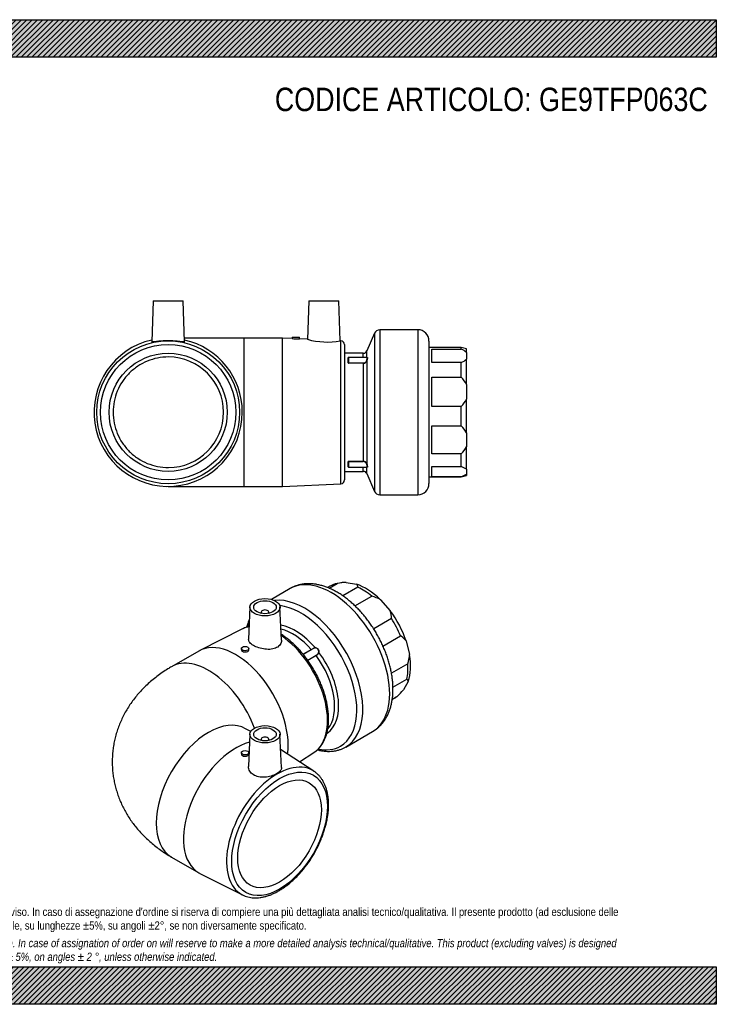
# Model space of a CAD drawing. Header units: millimetres. Extents: x 0 to 742, y 0 to 525.
# Tile 2 of 2: x 371 to 742, y 0 to 525. Entities that reach past the tile are written whole.
import ezdxf

# ---------------------------------------------------------------- set-up
doc = ezdxf.new("R2010")
doc.units = ezdxf.units.MM
doc.header["$LTSCALE"] = 2.5
for name, color, linetype in [('Default', 7, 'Continuous'), ('GE9P063C', 7, 'Continuous'), ('IOF063C', 7, 'Continuous'), ('PARTE_PE_063', 7, 'Continuous')]:
    doc.layers.add(name, color=color, linetype=linetype)

# ---------------------------------------------------------------- blocks, each defined once
blk = doc.blocks.new('SE2')
at = {"layer": 'GE9P063C', "color": 7, "linetype": 'Continuous'}
for p, q in [((442.38, 375.17), (441.61, 353.17)), ((442.38, 375.17), (458.38, 375.17)), ((459.15, 353.17), (458.38, 375.17)), ((525.38, 375.17), (524.66, 354.56)), ((525.38, 375.17), (541.38, 375.17)), ((542.13, 353.77), (541.38, 375.17)), ((490.88, 355.17), (459.08, 355.17)), ((490.88, 276.17), (490.88, 355.17)), ((511.38, 355.17), (490.88, 355.17)), ((511.38, 276.17), (511.38, 355.17)), ((516.38, 354.94), (511.38, 355.17)), ((516.38, 355.67), (520.38, 355.67)), ((516.38, 355.67), (516.38, 354.94)), ((524.69, 354.57), (520.36, 354.76)), ((520.38, 354.76), (520.38, 355.67)), ((542.47, 353.76), (542.1, 353.77)), ((542.47, 277.58), (542.47, 353.76)), ((544.38, 351.76), (544.38, 279.58)), ((450.38, 276.17), (490.88, 276.17)), ((490.88, 276.17), (511.38, 276.17)), ((511.38, 276.17), (542.47, 277.58))]:
    blk.add_line(p, q, dxfattribs=at)
for radius in [38.09, 36.09, 31.5]:
    blk.add_circle((450.38, 315.67), radius, dxfattribs=at)
for centre, radius, start, end in [((450.38, 315.67), 39.5, 102.7723, 0), ((450.38, 315.67), 39.5, 0, 77.2277), ((520.17, 394.06), 39.3, 264.4776, 270.3173), ((535.09, 391.43), 38.31, 254.205, 280.5899), ((542.38, 351.76), 2, 0, 87.3974), ((450.38, 315.67), 29.5, 270.2428, 89.7572), ((542.38, 279.58), 2, 272.6026, 0)]:
    blk.add_arc(centre, radius, start, end, dxfattribs=at)
for points, knots in [([(459.15, 353.16), (459.15, 353.16), (459.15, 353.16), (459.15, 353.1), (458.91, 353.11), (458.01, 353.2), (457.35, 353.29), (455.72, 353.49), (454.74, 353.59), (452.61, 353.73), (451.47, 353.78), (449.15, 353.77), (448.01, 353.73), (445.9, 353.58), (444.93, 353.47), (443.33, 353.28), (442.68, 353.19), (441.83, 353.11), (441.61, 353.11), (441.61, 353.16)], [0.1239125, 0.1239125, 0.1239125, 0.1239125, 0.125, 0.125, 0.1875, 0.1875, 0.25, 0.25, 0.3125, 0.3125, 0.375, 0.375, 0.4375, 0.4375, 0.5, 0.5, 0.5625, 0.5625, 0.6234803, 0.6234803, 0.6234803, 0.6234803]), ([(450.51, 345.17), (448.58, 345.16), (446.63, 344.96), (442.86, 344.2), (441.02, 343.64), (437.45, 342.16), (435.73, 341.24), (432.53, 339.1), (431.04, 337.89), (428.29, 335.13), (427.07, 333.64), (424.93, 330.45), (424.01, 328.73), (422.53, 325.15), (421.97, 323.32), (421.22, 319.54), (421.03, 317.59), (421.03, 313.74), (421.22, 311.83), (421.97, 308.02), (422.54, 306.16), (424.01, 302.62), (424.93, 300.9), (427.08, 297.68), (428.31, 296.19), (431.03, 293.48), (432.54, 292.23), (435.75, 290.09), (437.44, 289.18), (441.01, 287.7), (442.88, 287.13), (446.65, 286.38), (448.56, 286.18), (450.51, 286.17)], [0, 0, 0, 0, 0.0625, 0.0625, 0.125, 0.125, 0.1875, 0.1875, 0.25, 0.25, 0.3125, 0.3125, 0.375, 0.375, 0.4375, 0.4375, 0.5, 0.5, 0.5625, 0.5625, 0.625, 0.625, 0.6875, 0.6875, 0.75, 0.75, 0.8125, 0.8125, 0.875, 0.875, 0.9375, 0.9375, 1, 1, 1, 1])]:
    blk.add_open_spline(points, degree=3, knots=knots, dxfattribs=at)
at = {"layer": 'IOF063C', "color": 7, "linetype": 'Continuous'}
for p, q in [((606.58, 350.17), (589.38, 350.17)), ((590.88, 349.4), (606.58, 349.4)), ((590.88, 342.17), (590.88, 349.4)), ((606.58, 349.4), (606.58, 350.17)), ((609.38, 349.42), (606.58, 350.17)), ((609.38, 347.58), (609.38, 349.42)), ((609.38, 347.58), (609.38, 343.98)), ((606.58, 342.17), (590.88, 342.17)), ((606.58, 334.37), (606.58, 342.17)), ((609.38, 330.45), (609.38, 343.98)), ((590.88, 334.37), (606.58, 334.37)), ((590.88, 318.78), (590.88, 334.37)), ((609.38, 330.45), (609.38, 322.7)), ((609.38, 304.67), (609.38, 322.7)), ((606.58, 318.78), (590.88, 318.78)), ((606.58, 308.4), (606.58, 318.78)), ((590.88, 308.4), (606.58, 308.4)), ((590.88, 293.57), (590.88, 308.4)), ((609.38, 304.67), (609.38, 297.3)), ((609.38, 285.33), (609.38, 297.3)), ((606.58, 293.57), (590.88, 293.57)), ((606.58, 286.68), (606.58, 293.57)), ((590.88, 286.68), (606.58, 286.68)), ((590.88, 281.31), (590.88, 286.68)), ((609.38, 285.33), (609.38, 282.66)), ((589.38, 281.17), (606.58, 281.17)), ((606.58, 281.31), (590.88, 281.31)), ((606.58, 281.17), (609.38, 281.92)), ((606.58, 281.31), (606.58, 281.17)), ((609.38, 282.66), (609.38, 281.92))]:
    blk.add_line(p, q, dxfattribs=at)
for centre, radius, start, end in [((601.71, 338.83), 11.64, 48.7538, 65.2452), ((601.71, 352.73), 11.63, 294.7502, 311.2508), ((595.07, 323.19), 16.05, 26.8902, 44.1569), ((595.07, 329.96), 16.05, 315.8406, 333.1122), ((595.88, 297.45), 15.31, 28.1497, 45.6655), ((595.89, 304.52), 15.31, 314.3319, 331.8529), ((602.52, 274.69), 12.66, 57.1995, 71.3036), ((602.53, 293.3), 12.65, 288.6919, 302.805)]:
    blk.add_arc(centre, radius, start, end, dxfattribs=at)
at = {"layer": 'PARTE_PE_063', "color": 7, "linetype": 'Continuous'}
for p, q in [((560.38, 357.88), (556.21, 348.37)), ((560.38, 357.88), (560.38, 273.47)), ((563.13, 359.67), (563.13, 271.67)), ((583.38, 359.67), (563.13, 359.67)), ((583.38, 359.67), (583.38, 271.67)), ((589.38, 353.67), (589.38, 277.67)), ((554.38, 347.17), (544.38, 347.17)), ((554.38, 344.9), (554.38, 347.17)), ((556.21, 344.9), (556.21, 348.37)), ((546.28, 341.96), (546.28, 343.85)), ((546.38, 342.04), (546.38, 344.8)), ((546.48, 344.9), (546.48, 341.97)), ((556.35, 344.9), (546.48, 344.9)), ((546.48, 341.97), (554.38, 341.97)), ((546.48, 341.97), (546.48, 341.85)), ((554.38, 341.85), (546.48, 341.85)), ((554.38, 341.97), (554.38, 341.85)), ((554.38, 341.85), (554.38, 289.5)), ((556.21, 343.11), (556.21, 288.23)), ((546.28, 287.49), (546.28, 289.39)), ((546.38, 286.55), (546.38, 289.3)), ((546.48, 289.5), (546.48, 289.37)), ((546.48, 289.5), (554.38, 289.5)), ((554.38, 289.37), (546.48, 289.37)), ((546.48, 289.37), (546.48, 286.45)), ((554.38, 289.5), (554.38, 289.37)), ((544.38, 284.17), (554.38, 284.17)), ((546.48, 286.45), (556.35, 286.45)), ((554.38, 284.17), (554.38, 286.45)), ((556.21, 282.97), (556.21, 286.45)), ((556.21, 282.97), (560.38, 273.47)), ((563.13, 271.67), (583.38, 271.67))]:
    blk.add_line(p, q, dxfattribs=at)
for centre, radius, start, end in [((563.13, 356.67), 3, 90, 156.3265), ((583.38, 353.67), 6, 0, 90), ((554.38, 349.17), 2, 270, 336.3265), ((546.48, 344.8), 0.1, 90, 180), ((554.48, 343.71), 1.74, 266.8037, 340.4723), ((554.46, 343.69), 1.84, 267.5193, 341.7432), ((554.46, 287.65), 1.85, 18.4305, 92.307), ((554.47, 287.62), 1.75, 19.7429, 92.981), ((546.48, 286.55), 0.1, 180, 270), ((554.38, 282.17), 2, 23.6735, 90), ((563.13, 274.67), 3, 203.6735, 270), ((583.38, 277.67), 6, 270, 0)]:
    blk.add_arc(centre, radius, start, end, dxfattribs=at)
for centre, major_axis, ratio, start_param, end_param in [((546.28, 343.94), (0.1, 0), 0.894479, 4.712389, 6.283185), ((546.28, 342.04), (0.1, 0), 0.834448, 4.712389, 6.283185), ((556.12, 343.14), (0.0947, -0.0322), 0.111905, 4.750369, 6.061635), ((546.28, 289.3), (0.1, 0), 0.834448, 0, 1.570796), ((546.28, 287.41), (0.1, 0), 0.894479, 0, 1.570796), ((556.12, 288.2), (0.0947, 0.0322), 0.111905, 0.22155, 1.532816)]:
    blk.add_ellipse(centre, major_axis=major_axis, ratio=ratio, start_param=start_param, end_param=end_param, dxfattribs=at)
for points, knots in [([(546.38, 343.92), (546.37, 343.92), (546.35, 343.92), (546.3, 343.89), (546.28, 343.87), (546.28, 343.85)], [0.3435382, 0.3435382, 0.3435382, 0.3435382, 0.5, 0.5, 1, 1, 1, 1]), ([(546.28, 341.96), (546.28, 341.93), (546.3, 341.9), (546.38, 341.86), (546.43, 341.85), (546.48, 341.85)], [0, 0, 0, 0, 0.5, 0.5, 1, 1, 1, 1]), ([(546.38, 343.93), (546.38, 343.93), (546.38, 343.92), (546.37, 343.9), (546.37, 343.9), (546.37, 343.9)], [0, 0, 0, 0, 0.1135811, 0.2727315, 0.3454232, 0.3454232, 0.3454232, 0.3454232]), ([(546.48, 341.97), (546.47, 341.97), (546.46, 341.98), (546.45, 341.98), (546.44, 341.98), (546.43, 341.98), (546.42, 341.99), (546.41, 341.99), (546.4, 342), (546.4, 342), (546.39, 342.01), (546.39, 342.02), (546.39, 342.02), (546.38, 342.03), (546.38, 342.03), (546.38, 342.04)], [0, 0, 0, 0, 0.211455, 0.211455, 0.211455, 0.423583, 0.423583, 0.423583, 0.637458, 0.637458, 0.637458, 0.853853, 0.853853, 0.853853, 1, 1, 1, 1]), ([(556.12, 343.13), (556.18, 343.28), (556.22, 343.43), (556.31, 343.71), (556.35, 343.85), (556.41, 344.11), (556.43, 344.23), (556.47, 344.45), (556.47, 344.55), (556.47, 344.71), (556.47, 344.77), (556.43, 344.86), (556.41, 344.88), (556.37, 344.89), (556.37, 344.9), (556.36, 344.9)], [0, 0, 0, 0, 0.125, 0.125, 0.25, 0.25, 0.375, 0.375, 0.5, 0.5, 0.625, 0.625, 0.75, 0.75, 0.7745832, 0.7745832, 0.7745832, 0.7745832]), ([(556.33, 344.91), (556.39, 344.95), (556.43, 344.97), (556.5, 344.95), (556.53, 344.92), (556.56, 344.83), (556.57, 344.76), (556.56, 344.6), (556.56, 344.5), (556.52, 344.27), (556.5, 344.14), (556.44, 343.87), (556.4, 343.72), (556.32, 343.42), (556.27, 343.27), (556.21, 343.11)], [0.0988105, 0.0988105, 0.0988105, 0.0988105, 0.25, 0.25, 0.375, 0.375, 0.5, 0.5, 0.625, 0.625, 0.75, 0.75, 0.875, 0.875, 1, 1, 1, 1]), ([(546.48, 289.5), (546.43, 289.5), (546.38, 289.48), (546.3, 289.44), (546.28, 289.42), (546.28, 289.39)], [0, 0, 0, 0, 0.5, 0.5, 1, 1, 1, 1]), ([(546.48, 289.37), (546.48, 289.37), (546.47, 289.37), (546.46, 289.37), (546.45, 289.36), (546.44, 289.36), (546.43, 289.36), (546.42, 289.35), (546.41, 289.35), (546.41, 289.34), (546.4, 289.34), (546.39, 289.33), (546.39, 289.32), (546.38, 289.32), (546.38, 289.31), (546.38, 289.3)], [0, 0, 0, 0, 0.134629, 0.134629, 0.134629, 0.347905, 0.347905, 0.347905, 0.563598, 0.563598, 0.563598, 0.781303, 0.781303, 0.781303, 1, 1, 1, 1]), ([(546.28, 287.49), (546.28, 287.47), (546.3, 287.45), (546.35, 287.43), (546.37, 287.42), (546.38, 287.42)], [0, 0, 0, 0, 0.5, 0.5, 0.654018, 0.654018, 0.654018, 0.654018]), ([(546.37, 287.44), (546.37, 287.44), (546.37, 287.44), (546.37, 287.44), (546.38, 287.42), (546.38, 287.41), (546.38, 287.41)], [0.6436282, 0.6436282, 0.6436282, 0.6436282, 0.6480216, 0.7773398, 0.9294882, 1, 1, 1, 1]), ([(556.36, 286.45), (556.36, 286.45), (556.37, 286.45), (556.41, 286.46), (556.43, 286.48), (556.47, 286.57), (556.47, 286.63), (556.47, 286.79), (556.47, 286.89), (556.43, 287.1), (556.41, 287.23), (556.32, 287.62), (556.23, 287.91), (556.12, 288.21)], [0.2213084, 0.2213084, 0.2213084, 0.2213084, 0.25, 0.25, 0.375, 0.375, 0.5, 0.5, 0.625, 0.625, 0.75, 0.75, 1, 1, 1, 1]), ([(556.21, 288.23), (556.32, 287.92), (556.41, 287.61), (556.5, 287.2), (556.53, 287.07), (556.56, 286.84), (556.57, 286.74), (556.56, 286.58), (556.56, 286.51), (556.52, 286.42), (556.5, 286.39), (556.44, 286.38), (556.4, 286.39), (556.34, 286.43), (556.32, 286.44), (556.3, 286.46)], [0, 0, 0, 0, 0.25, 0.25, 0.375, 0.375, 0.5, 0.5, 0.625, 0.625, 0.75, 0.75, 0.875, 0.875, 0.9312612, 0.9312612, 0.9312612, 0.9312612])]:
    blk.add_open_spline(points, degree=3, knots=knots, dxfattribs=at)
blk = doc.blocks.new('SE3')
at = {"layer": 'GE9P063C', "color": 7, "linetype": 'Continuous'}
for p, q in [((493.98, 211.85), (493.24, 194.51)), ((510.73, 194.08), (509.97, 211.85)), ((499.98, 209.12), (499.98, 208.47)), ((503.98, 208.47), (503.98, 209.12)), ((489.98, 200.18), (467.32, 188.73)), ((489.37, 189.69), (489.37, 189.05)), ((493.37, 188.94), (493.37, 189.69)), ((466.67, 188.38), (452.17, 180.01)), ((494.37, 145.39), (491.67, 146.94)), ((493.98, 144.08), (493.24, 126.79)), ((510.74, 126.28), (509.97, 144.08)), ((499.98, 141.35), (499.98, 140.7)), ((503.98, 140.7), (503.98, 141.35)), ((489.37, 134.16), (489.37, 133.53)), ((493.37, 133.42), (493.37, 134.16)), ((528.05, 124.28), (510.32, 135.88)), ((520.43, 129.27), (528.05, 134.25)), ((452.17, 78.52), (466.67, 70.15)), ((467.32, 69.81), (489.98, 58.35))]:
    blk.add_line(p, q, dxfattribs=at)
for centre, major_axis in [((501.98, 211.73), (8, 0)), ((501.98, 211.73), (6, 0)), ((491.37, 189.69), (2, 0)), ((501.98, 143.96), (-8, 0)), ((501.98, 143.96), (-6, 0)), ((491.37, 134.16), (-2, 0)), ((509.75, 90.89), (-18.04, -31.25)), ((509.75, 90.89), (15.75, 27.28))]:
    blk.add_ellipse(centre, major_axis=major_axis, ratio=0.57735, dxfattribs=at)
for centre, major_axis, start_param, end_param in [((501.98, 209.12), (2, 0), 0, 3.83141), ((501.98, 209.12), (2, 0), 5.593368, 6.283185), ((508.4, 166.86), (-19.04, 32.98), -0.041189, -0.032147), ((508.4, 166.86), (-19.04, 32.98), 6.082887, 6.241996), ((508.4, 166.86), (-19.04, 32.98), 3.173739, 5.415153), ((486.42, 154.17), (-19.75, 34.21), 3.778378, 6.283185), ((471.92, 145.8), (-19.75, 34.21), 4.431219, 6.283172), ((471.92, 112.73), (-19.75, -34.21), 3.141593, 6.283185), ((501.98, 141.35), (-2, 0), 2.451776, 6.283185), ((486.42, 104.36), (-19.75, -34.21), 3.659861, 6.283185), ((501.98, 141.35), (-2, 0), 0, 0.689817), ((508.4, 91.67), (19.04, 32.98), 0, 3.166164), ((508.4, 91.67), (19.04, 32.98), 6.257784, 6.283185), ((508.4, 91.67), (19.04, 32.98), -0.032147, -0.025401), ((486.42, 104.36), (-19.75, -34.21), 0, 0.032147), ((508.4, 91.67), (19.04, 32.98), 3.166164, 3.173739)]:
    blk.add_ellipse(centre, major_axis=major_axis, ratio=0.57735, start_param=start_param, end_param=end_param, dxfattribs=at)
for points, knots in [([(493.53, 201.42), (493.17, 201.35), (492.31, 201.13), (491.17, 200.75), (490.49, 200.41), (490.19, 200.26)], [0.95224306, 0.95224306, 0.95224306, 0.95224306, 0.96679573, 0.98773698, 1, 1, 1, 1]), ([(510.73, 194.08), (510.74, 194.03), (510.74, 193.98), (510.74, 193.19), (510.51, 192.45), (509.63, 191.15), (508.98, 190.59), (507.33, 189.74), (506.36, 189.47), (504.24, 189.21), (503.1, 189.22), (500.84, 189.5), (499.69, 189.77), (497.59, 190.46), (496.61, 190.89), (494.99, 191.82), (494.34, 192.33), (493.46, 193.38), (493.24, 193.9), (493.24, 194.45), (493.24, 194.48), (493.24, 194.51)], [0.2455102, 0.2455102, 0.2455102, 0.2455102, 0.25, 0.25, 0.3125, 0.3125, 0.375, 0.375, 0.4375, 0.4375, 0.5, 0.5, 0.5625, 0.5625, 0.625, 0.625, 0.6875, 0.6875, 0.75, 0.75, 0.7533975, 0.7533975, 0.7533975, 0.7533975]), ([(528, 134.24), (528.34, 134.45), (529.02, 134.91), (530.1, 135.84), (531.16, 136.96), (532.14, 138.22), (533, 139.6), (533.76, 141.1), (534.41, 142.72), (534.94, 144.45), (535.36, 146.27), (535.65, 148.18), (535.83, 150.18), (535.88, 152.25), (535.81, 154.38), (535.62, 156.56), (535.31, 158.79), (534.88, 161.04), (534.34, 163.32), (533.68, 165.62), (532.92, 167.92), (532.05, 170.21), (531.08, 172.49), (530.02, 174.74), (528.86, 176.96), (527.61, 179.13), (526.28, 181.26), (524.88, 183.32), (523.4, 185.31), (521.86, 187.22), (520.27, 189.05), (518.62, 190.78), (516.92, 192.41), (515.18, 193.93), (513.42, 195.33), (511.89, 196.43), (510.94, 197.05), (510.6, 197.26)], [0.0007421, 0.0007421, 0.0007421, 0.0007421, 0.0157416, 0.0364483, 0.0572135, 0.0780937, 0.0991272, 0.1203314, 0.1417024, 0.1632203, 0.1848552, 0.2065745, 0.2283479, 0.2501504, 0.2719625, 0.2937689, 0.3155628, 0.3373408, 0.3591016, 0.3808457, 0.4025746, 0.4242902, 0.4459952, 0.4676922, 0.4893841, 0.5110739, 0.5327644, 0.5544579, 0.5761573, 0.5978655, 0.6195857, 0.6413207, 0.6630732, 0.6848458, 0.7066403, 0.7284577, 0.7408399, 0.7408399, 0.7408399, 0.7408399]), ([(489.37, 189.05), (489.37, 188.77), (489.58, 188.49), (490.33, 188.06), (490.84, 187.92), (491.89, 187.87), (492.41, 187.97), (493.15, 188.35), (493.37, 188.64), (493.37, 188.94), (493.37, 188.94), (493.37, 188.95)], [0.2504069, 0.2504069, 0.2504069, 0.2504069, 0.375, 0.375, 0.5, 0.5, 0.625, 0.625, 0.75, 0.75, 0.750487, 0.750487, 0.750487, 0.750487]), ([(452.17, 180.01), (451.46, 179.59), (449.9, 178.67), (447.23, 176.93), (444.4, 174.89), (441.68, 172.71), (439.12, 170.44), (436.71, 168.07), (434.46, 165.61), (432.38, 163.07), (430.46, 160.46), (428.71, 157.78), (427.13, 155.04), (425.72, 152.24), (424.48, 149.4), (423.41, 146.52), (422.5, 143.61), (421.77, 140.67), (421.21, 137.71), (420.82, 134.75), (420.59, 131.77), (420.54, 128.81), (420.64, 125.85), (420.92, 122.91), (421.35, 120), (421.94, 117.11), (422.69, 114.27), (423.6, 111.46), (424.65, 108.71), (425.86, 106), (427.21, 103.35), (428.71, 100.77), (430.35, 98.24), (432.13, 95.79), (434.06, 93.4), (436.12, 91.09), (438.32, 88.86), (440.66, 86.7), (443.13, 84.63), (445.75, 82.65), (448.47, 80.78), (450.7, 79.38), (451.87, 78.7), (452.17, 78.52)], [0, 0, 0, 0, 0.017982, 0.046133, 0.074182, 0.101943, 0.129369, 0.156429, 0.183112, 0.209419, 0.235362, 0.260961, 0.286239, 0.311224, 0.335941, 0.360419, 0.384683, 0.408759, 0.432672, 0.456445, 0.480101, 0.503662, 0.527153, 0.55059, 0.573994, 0.597389, 0.620799, 0.644248, 0.667764, 0.691374, 0.715106, 0.73899, 0.763057, 0.78734, 0.81187, 0.836678, 0.861791, 0.887234, 0.913023, 0.939164, 0.965654, 0.992472, 1, 1, 1, 1]), ([(489.37, 133.53), (489.37, 133.21), (489.57, 132.89), (490.3, 132.41), (490.82, 132.28), (491.86, 132.26), (492.39, 132.38), (493.14, 132.8), (493.36, 133.1), (493.37, 133.41), (493.37, 133.42), (493.37, 133.42)], [0.252459, 0.252459, 0.252459, 0.252459, 0.375, 0.375, 0.5, 0.5, 0.625, 0.625, 0.75, 0.75, 0.7522571, 0.7522571, 0.7522571, 0.7522571]), ([(510.74, 126.28), (510.74, 126.24), (510.74, 126.19), (510.73, 125.56), (510.49, 124.99), (509.59, 123.88), (508.94, 123.36), (507.28, 122.42), (506.31, 122.01), (504.18, 121.39), (503.03, 121.18), (500.75, 121.04), (499.6, 121.1), (497.49, 121.54), (496.52, 121.93), (494.92, 122.97), (494.28, 123.62), (493.43, 125.09), (493.22, 125.89), (493.24, 126.72), (493.24, 126.75), (493.24, 126.79)], [0.2449558, 0.2449558, 0.2449558, 0.2449558, 0.25, 0.25, 0.3125, 0.3125, 0.375, 0.375, 0.4375, 0.4375, 0.5, 0.5, 0.5625, 0.5625, 0.625, 0.625, 0.6875, 0.6875, 0.75, 0.75, 0.7528026, 0.7528026, 0.7528026, 0.7528026]), ([(489.82, 58.44), (489.9, 58.4), (490.38, 58.12), (491.43, 57.7), (492.88, 57.23), (494.42, 56.92), (496.01, 56.76), (497.66, 56.75), (499.36, 56.9), (501.1, 57.2), (502.87, 57.65), (504.66, 58.25), (506.47, 59), (508.29, 59.9), (510.1, 60.94), (511.91, 62.11), (513.7, 63.41), (515.46, 64.83), (517.19, 66.37), (518.88, 68.02), (520.52, 69.76), (522.11, 71.6), (523.64, 73.53), (525.11, 75.53), (526.5, 77.61), (527.81, 79.74), (529.05, 81.92), (530.19, 84.15), (531.24, 86.4), (532.19, 88.68), (533.05, 90.98), (533.79, 93.27), (534.43, 95.57), (534.95, 97.84), (535.36, 100.1), (535.65, 102.32), (535.83, 104.49), (535.88, 106.62), (535.81, 108.68), (535.61, 110.67), (535.3, 112.59), (534.85, 114.42), (534.29, 116.14), (533.61, 117.76), (532.81, 119.27), (531.9, 120.64), (530.88, 121.89), (529.77, 122.99), (528.75, 123.83), (528.14, 124.21), (527.9, 124.35)], [0, 0, 0, 0, 0.003151, 0.023725, 0.044315, 0.064983, 0.085781, 0.10674, 0.127869, 0.149158, 0.170585, 0.192116, 0.213721, 0.23537, 0.257041, 0.278716, 0.300382, 0.322034, 0.34367, 0.365288, 0.386891, 0.408479, 0.430054, 0.45162, 0.473179, 0.494734, 0.516288, 0.537843, 0.559402, 0.580968, 0.602544, 0.624133, 0.645738, 0.66736, 0.689004, 0.710669, 0.732358, 0.754067, 0.775795, 0.797533, 0.819265, 0.840969, 0.862619, 0.88418, 0.905617, 0.926897, 0.947999, 0.968919, 0.989678, 1, 1, 1, 1])]:
    blk.add_open_spline(points, degree=3, knots=knots, dxfattribs=at)
at = {"layer": 'IOF063C', "color": 7, "linetype": 'Continuous'}
for p, q in [((536.49, 222.91), (535.29, 222.22)), ((536.19, 221.85), (540.51, 224.34)), ((542.34, 224.72), (540.07, 224.26)), ((551.54, 222.36), (543.53, 217.73)), ((545.26, 224.98), (550.74, 224)), ((549.94, 212.44), (558.88, 217.6)), ((563.5, 215.74), (568.71, 209.8)), ((569.36, 205.65), (559.9, 200.19)), ((564.83, 191.04), (574.24, 196.47)), ((577.17, 193.86), (579.06, 186.44)), ((578.03, 181.55), (569.39, 176.56)), ((570.17, 169.05), (577.58, 173.33)), ((578.28, 172.17), (575.74, 167.62)), ((569.78, 162.46), (570.99, 163.16)), ((572.47, 164.18), (569.81, 162.64)), ((575.31, 167.12), (575.48, 167.32))]:
    blk.add_line(p, q, dxfattribs=at)
for centre, radius, start, end in [((548.49, 183.34), 41.77, 94.4308, 101.0147), ((549.19, 222.23), 2.35, 3.0176, 48.572), ((553.17, 196.8), 21.57, 61.3883, 74.6416), ((556.4, 205.72), 12.96, 359.658, 18.3173), ((568.41, 186.96), 11.15, 38.2006, 58.4924), ((556.13, 188.69), 23.04, 341.9438, 354.4115), ((576.95, 172.16), 1.33, 0.3981, 61.4516), ((534.59, 203.35), 54.5, 314.0331, 319.0253)]:
    blk.add_arc(centre, radius, start, end, dxfattribs=at)
for centre, major_axis, start_param, end_param in [((553.74, 193.03), (17.25, -29.88), 2.929164, 3.141593), ((555.72, 194.18), (16.87, -29.23), 2.809536, 2.950972), ((555.72, 194.18), (-16.87, 29.23), 5.165731, 5.707671), ((553.74, 193.03), (-17.25, 29.88), 5.285359, 5.588043), ((555.72, 194.18), (16.87, -29.23), 1.23874, 1.78068), ((553.74, 193.03), (17.25, -29.88), 1.358368, 1.661052), ((555.72, 194.18), (16.87, -29.23), 0.453342, 0.995282), ((553.74, 193.03), (17.25, -29.88), 0.57297, 0.875654), ((553.74, 193.03), (-17.25, 29.88), 3.141593, 3.231848), ((555.72, 194.18), (-16.87, 29.23), 3.332214, 3.351476)]:
    blk.add_ellipse(centre, major_axis=major_axis, ratio=0.57735, start_param=start_param, end_param=end_param, dxfattribs=at)
at = {"layer": 'PARTE_PE_063', "color": 7, "linetype": 'Continuous'}
for p, q in [((515.33, 221.67), (505.37, 215.91)), ((522.32, 186.62), (526.66, 189.13)), ((527.79, 189.76), (522.34, 186.61)), ((524.74, 183.48), (529.2, 186.06)), ((529.22, 185.94), (524.81, 183.39)), ((545.01, 137.19), (559.33, 145.46))]:
    blk.add_line(p, q, dxfattribs=at)
for centre, major_axis, ratio, start_param, end_param in [((537.33, 183.56), (22, -38.11), 0.57735, 0, 3.141593), ((523.01, 175.29), (22, -38.11), 0.57735, 0.003332, 2.897776), ((521.07, 174.17), (21.1, -36.55), 0.57735, 0, 2.741961), ((521.07, 174.17), (21.1, -36.55), 0.57735, 3.523291, 3.610035), ((518.12, 172.47), (16.35, -28.32), 0.57735, 1.883995, 2.697085), ((516.83, 171.72), (15.75, -27.28), 0.57735, 1.899034, 2.645136), ((526.69, 189.18), (-0.05, 0.0866), 0.57735, -4.384151, -4.180623), ((528.59, 190.16), (-0.0095, 0.0996), 0.533987, 3.508096, 4.819362), ((529.26, 185.98), (-0.05, 0.0866), 0.57735, 0.3065, 1.766158), ((516.83, 171.72), (-15.75, 27.28), 0.57735, 3.34884, 4.90775), ((530.65, 187.6), (0.0988, -0.0154), 0.294181, 1.09451, 2.405776), ((518.12, 172.47), (-16.35, 28.32), 0.57735, 3.173493, 4.922789), ((521.07, 174.17), (21.1, -36.55), 0.57735, 5.814554, 6.283185), ((523.01, 175.29), (22, -38.11), 0.57735, 0, 0.003332)]:
    blk.add_ellipse(centre, major_axis=major_axis, ratio=ratio, start_param=start_param, end_param=end_param, dxfattribs=at)
for points, knots in [([(559.31, 145.47), (559.48, 145.55), (560.1, 145.89), (561.23, 146.69), (562.58, 147.8), (563.84, 149.05), (565, 150.43), (566.05, 151.92), (566.99, 153.54), (567.82, 155.27), (568.54, 157.12), (569.13, 159.07), (569.59, 161.12), (569.93, 163.26), (570.14, 165.48), (570.22, 167.77), (570.17, 170.12), (569.99, 172.52), (569.69, 174.95), (569.26, 177.41), (568.72, 179.89), (568.05, 182.38), (567.28, 184.86), (566.39, 187.34), (565.4, 189.81), (564.31, 192.25), (563.12, 194.65), (561.84, 197.02), (560.47, 199.34), (559.02, 201.6), (557.48, 203.8), (555.88, 205.92), (554.2, 207.96), (552.46, 209.92), (550.66, 211.78), (548.81, 213.54), (546.91, 215.19), (544.97, 216.73), (542.99, 218.14), (540.98, 219.43), (538.95, 220.58), (536.89, 221.58), (534.83, 222.44), (532.76, 223.13), (530.7, 223.67), (528.67, 224.04), (526.66, 224.24), (524.7, 224.27), (522.8, 224.14), (520.96, 223.84), (519.19, 223.38), (517.51, 222.77), (516.19, 222.17), (515.54, 221.77), (515.33, 221.64)], [0, 0, 0, 0, 0.005266, 0.02339, 0.041505, 0.059682, 0.077994, 0.096502, 0.115254, 0.134281, 0.153591, 0.173172, 0.192992, 0.213004, 0.233158, 0.253404, 0.273698, 0.294003, 0.314293, 0.334556, 0.354784, 0.374976, 0.395133, 0.415259, 0.435357, 0.455434, 0.475496, 0.49555, 0.515601, 0.535656, 0.555721, 0.575802, 0.595906, 0.61604, 0.636209, 0.656421, 0.67668, 0.696988, 0.717347, 0.737754, 0.758199, 0.778664, 0.799113, 0.819503, 0.839784, 0.859894, 0.879776, 0.899382, 0.918684, 0.937676, 0.95638, 0.974838, 0.993112, 1, 1, 1, 1]), ([(493.68, 205.21), (493.61, 205.06), (493.27, 204.34), (492.74, 203), (492.34, 201.73), (492.16, 201.07), (492.15, 201.05)], [0.4837167, 0.4837167, 0.4837167, 0.4837167, 0.5052646, 0.5823817, 0.6601208, 0.6631016, 0.6631016, 0.6631016, 0.6631016]), ([(526.66, 189.13), (526.8, 189.21), (526.95, 189.3), (527.27, 189.51), (527.44, 189.63), (527.78, 189.84), (527.95, 189.94), (528.3, 190.1), (528.47, 190.15), (528.64, 190.18)], [0, 0, 0, 0, 0.25, 0.25, 0.5, 0.5, 0.75, 0.75, 1, 1, 1, 1]), ([(528.61, 190.07), (528.45, 190.05), (528.29, 190), (528.01, 189.88), (527.9, 189.82), (527.79, 189.76)], [0, 0, 0, 0, 0.25, 0.25, 0.4197405, 0.4197405, 0.4197405, 0.4197405]), ([(530.57, 187.63), (530.6, 187.78), (530.61, 187.93), (530.6, 188.24), (530.58, 188.4), (530.5, 188.71), (530.45, 188.86), (530.31, 189.14), (530.22, 189.27), (530.03, 189.51), (529.92, 189.62), (529.69, 189.8), (529.56, 189.88), (529.16, 190.05), (528.88, 190.1), (528.61, 190.07)], [0, 0, 0, 0, 0.125, 0.125, 0.25, 0.25, 0.375, 0.375, 0.5, 0.5, 0.625, 0.625, 0.75, 0.75, 1, 1, 1, 1]), ([(528.64, 190.18), (528.92, 190.2), (529.21, 190.16), (529.62, 189.97), (529.75, 189.89), (530, 189.7), (530.11, 189.59), (530.31, 189.33), (530.4, 189.2), (530.55, 188.9), (530.61, 188.74), (530.69, 188.42), (530.71, 188.26), (530.73, 187.93), (530.72, 187.77), (530.69, 187.62)], [0, 0, 0, 0, 0.25, 0.25, 0.375, 0.375, 0.5, 0.5, 0.625, 0.625, 0.75, 0.75, 0.875, 0.875, 1, 1, 1, 1]), ([(529.2, 186.06), (529.33, 186.14), (529.47, 186.22), (529.76, 186.43), (529.9, 186.55), (530.1, 186.75), (530.17, 186.82), (530.28, 186.96), (530.34, 187.04), (530.43, 187.2), (530.47, 187.28), (530.54, 187.45), (530.56, 187.54), (530.57, 187.63)], [0, 0, 0, 0, 0.25, 0.25, 0.5, 0.5, 0.625, 0.625, 0.75, 0.75, 0.875, 0.875, 1, 1, 1, 1]), ([(530.69, 187.62), (530.68, 187.52), (530.65, 187.43), (530.58, 187.25), (530.54, 187.16), (530.44, 186.99), (530.38, 186.91), (530.26, 186.75), (530.19, 186.68), (529.97, 186.47), (529.82, 186.34), (529.51, 186.12), (529.36, 186.02), (529.22, 185.94)], [0, 0, 0, 0, 0.125, 0.125, 0.25, 0.25, 0.375, 0.375, 0.5, 0.5, 0.75, 0.75, 1, 1, 1, 1]), ([(529.9, 135.69), (530.13, 135.63), (531.01, 135.41), (532.52, 135.11), (534.42, 134.9), (536.27, 134.84), (538.08, 134.95), (539.81, 135.21), (541.49, 135.63), (543.06, 136.2), (544.3, 136.77), (544.9, 137.14), (545.08, 137.25)], [0.7748819, 0.7748819, 0.7748819, 0.7748819, 0.7843276, 0.8108772, 0.8372831, 0.8634987, 0.8894845, 0.9152172, 0.9406966, 0.9659488, 0.9910247, 1, 1, 1, 1])]:
    blk.add_open_spline(points, degree=3, knots=knots, dxfattribs=at)

msp = doc.modelspace()

# ---------------------------------------------------------------- hatches: boundary and pattern name
at = {"layer": 'Default', "linetype": 'Continuous'}
h = msp.add_hatch(dxfattribs=at)
h.set_pattern_fill('LINE', scale=0.62992, angle=45, style=0)
h.paths.add_polyline_path([(742.5, 505), (742.5, 525), (0, 525), (0, 505)])
for points in [[(742.5, 505), (742.5, 525), (0, 525), (0, 505)], [(742.5, 0), (742.5, 20), (0, 20), (0, 0)]]:
    msp.add_hatch(color=7, dxfattribs=at).paths.add_polyline_path(points)
h = msp.add_hatch(dxfattribs=at)
h.set_pattern_fill('LINE', scale=0.62992, angle=45, style=0)
h.paths.add_polyline_path([(742.5, 0), (742.5, 20), (0, 20), (0, 0)])

# ---------------------------------------------------------------- linework, layer by layer
at = {"layer": 'Default', "color": 7, "linetype": 'Continuous'}
for p, q in [((0, 525), (742.5, 525)), ((742.5, 525), (742.5, 505)), ((742.5, 505), (0, 505)), ((0, 20), (742.5, 20)), ((742.5, 20), (742.5, 0)), ((742.5, 0), (0, 0))]:
    msp.add_line(p, q, dxfattribs=at)

# ---------------------------------------------------------------- block references
at = {"layer": 'Default'}
for name in ['SE2', 'SE3']:
    msp.add_blockref(name, (0, 0), dxfattribs=at)

# ---------------------------------------------------------------- texts
at = {"layer": 'Default', "attachment_point": 1}
for s, insert, char_height, width in [('{\\fArial Narrow|b0||i0||c0|p34;\\C7;\\H12.5;\\W1.;CODICE ARTICOLO: GE9TFP063C}', (507.231, 488.747), 12.5, 230.8469), ("{\\fArial Narrow|b0||i0||c0|p34;\\C7;\\H4.375;\\W1.;PLASTITALIA si riserva il diritto di revisionare la presente specifica, mantenendo la conformità alle prescrizioni del prodotto, senza alcun preavviso. In caso di assegnazione d'ordine si riserva di compiere una più dettagliata analisi tecnico/qualitativa. Il presente prodotto (ad esclusione delle \\P}{\\fArial Narrow|b0||i0||c0|p34;\\C7;\\H4.375;\\W1.;valvole) è progettato per applicazioni non previste dalla direttiva 2014/68/EU. Tolleranza su diametri e spessori come da normative se applicabile, su lunghezze ±5%, su angoli ±2°, se non diversamente specificato.\\P}{\\fArial Narrow|b0||i0||c0|p34;\\C7;\\H1.25;\\W1.;   \\P}{\\fArial Narrow|b0||i1||c0|p34;\\C7;\\H4.375;\\W1.;PLASTITALIA on reserves the right to revise this specification, maintaining the conformity to the requirements of the product, without any notice. In case of assignation of order on will reserve to make a more detailed analysis technical/qualitative. This product (excluding valves) is designed \\P}{\\fArial Narrow|b0||i1||c0|p34;\\C7;\\H4.375;\\W1.;for applications not covered by Directive 2014/68 / EU. The tolerance on diameters and thicknesses as the standards if applicable, on lengths ± 5%, on angles ± 2 °, unless otherwise indicated.\\P}", (50, 51.506), 4.375, 642.5)]:
    msp.add_mtext(s, dxfattribs=dict(at, insert=insert, char_height=char_height, width=width))

doc.saveas('drawing.dxf')
